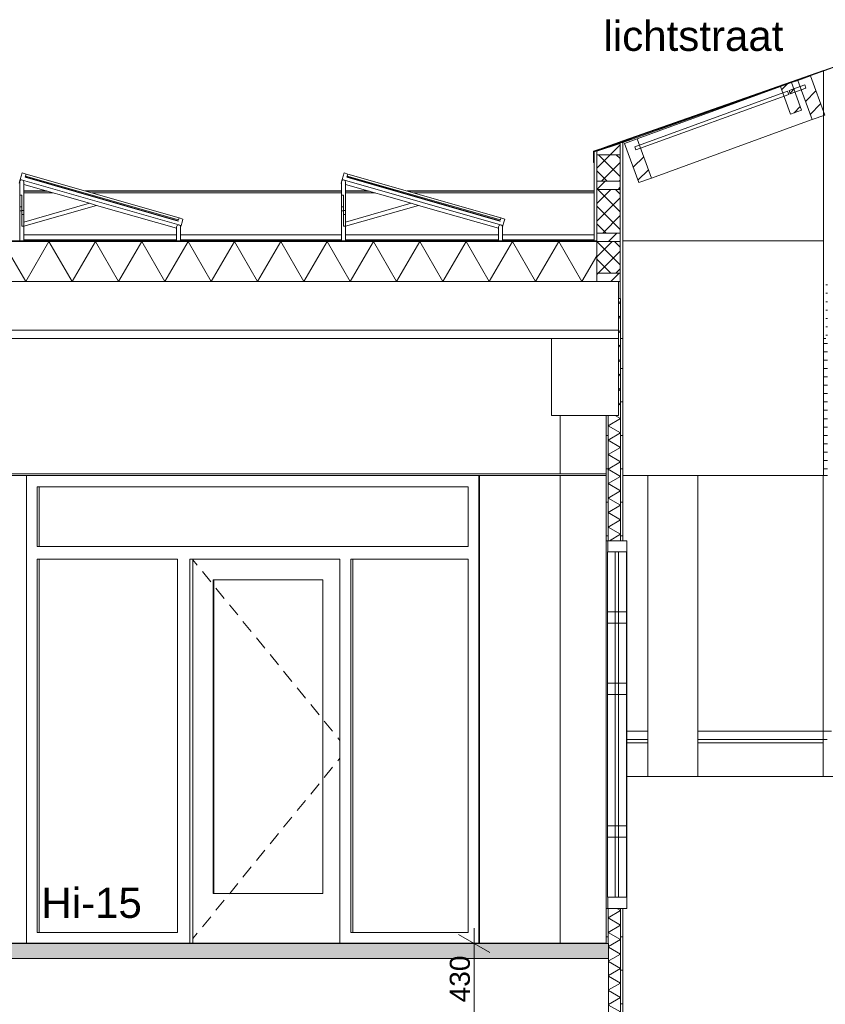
# Model space of a CAD drawing. Header units: millimetres. Extents: x 10 to 831, y -9 to 584.
# Tile 12 of 40: x 310 to 358, y 186 to 245. Entities that reach past the tile are written whole.
import ezdxf
from ezdxf.xclip import XClip

# ---------------------------------------------------------------- set-up
doc = ezdxf.new("R2010")
doc.units = ezdxf.units.MM
doc.header["$MEASUREMENT"] = 0
doc.header["$XCLIPFRAME"] = 0
for name, color, linetype in [('21 Buitenwanden', 7, 'Continuous'), ('21 Vliesgevels', 7, 'Continuous'), ('22 NC Binnenwanden', 7, 'Continuous'), ('22 NC Binnenwanden Doorsnede-arcering', 7, 'Continuous'), ('22 NC Binnenwanden Laagscheidingslijnen', 7, 'Continuous'), ('23 Vloeren Doorsnede-arcering', 7, 'Continuous'), ('23 Vloeren Laagscheidingslijnen', 7, 'Continuous'), ('27 Daken', 7, 'Continuous'), ('27 Daken Doorsnede-arcering', 7, 'Continuous'), ('27 Daken Laagscheidingslijnen', 7, 'Continuous'), ('28 Draagconstructies', 7, 'Continuous'), ('29 Draagconstructies liggend', 7, 'Continuous'), ('29 Draagconstructies liggend Laagscheidingslijnen', 7, 'Continuous'), ('43 Vloerafwerking', 7, 'Continuous'), ('43 Vloerafwerking Laagscheidingslijnen', 7, 'Continuous'), ('45 Plafondafwerking', 7, 'Continuous'), ('45 Plafondafwerking Doorsnede-arcering', 7, 'Continuous'), ('45 Plafondafwerking Laagscheidingslijnen', 7, 'Continuous'), ('74 Sanitair', 7, 'Continuous'), ('Maatvoering 1_ 50_100', 7, 'Continuous')]:
    doc.layers.add(name, color=color, linetype=linetype)
doc.styles.add('GENERATED_STYLE_1', font='txt')
pattern_1 = [(1e-14, (595.6161, 150.2724), (0, 2), [])]
pattern_2 = [(45, (595.6161, 150.2724), (-1.59099, 1.59099), []), (45, (595.0858, 150.8027), (-1.59099, 1.59099), [])]
pattern_3 = [(90, (595.61614, 150.27237), (-0.5, 0), [])]
pattern_4 = [(135, (595.6161, 150.2724), (1.767767, 1.767767), []), (135, (595.2626, 149.9188), (1.767767, 1.767767), []), (135, (594.909, 149.5653), (1.767767, 1.767767), [])]
pattern_5 = [(45, (595.6161, 150.2724), (-0.636396, 0.636396), [])]
pattern_6 = [(135, (595.61614, 150.2724), (0.53033, 0.53033), []), (225, (595.61614, 150.2724), (-0.53033, 0.53033), [])]

# ---------------------------------------------------------------- blocks, each defined once
blk = doc.blocks.new('*X50')
at = {"layer": '27 Daken Doorsnede-arcering', "linetype": 'Continuous', "lineweight": 0, "true_color": 0x000000}
for points in [[(312.12, 231.922), (310.62, 231.922), (310.62, 231.872), (312.12, 231.872)], [(315.12, 231.922), (313.62, 231.922), (313.62, 231.872), (315.12, 231.872)], [(318.12, 231.922), (316.62, 231.922), (316.62, 231.872), (318.12, 231.872)], [(321.12, 231.922), (319.62, 231.922), (319.62, 231.872), (321.12, 231.872)], [(324.12, 231.922), (322.62, 231.922), (322.62, 231.872), (324.12, 231.872)], [(327.12, 231.922), (325.62, 231.922), (325.62, 231.872), (327.12, 231.872)], [(330.12, 231.922), (328.62, 231.922), (328.62, 231.872), (330.12, 231.872)], [(333.12, 231.922), (331.62, 231.922), (331.62, 231.872), (333.12, 231.872)], [(336.12, 231.922), (334.62, 231.922), (334.62, 231.872), (336.12, 231.872)], [(339.12, 231.922), (337.62, 231.922), (337.62, 231.872), (339.12, 231.872)], [(342.12, 231.922), (340.62, 231.922), (340.62, 231.872), (342.12, 231.872)], [(344.316, 231.922), (343.62, 231.922), (343.62, 231.872), (344.316, 231.872)]]:
    blk.add_hatch(color=18, dxfattribs=at).paths.add_polyline_path(points)
blk = doc.blocks.new('*X54')
at = {"layer": '27 Daken Doorsnede-arcering', "color": 7, "linetype": 'Continuous', "lineweight": 0}
for p, q in [((310.174, 229.472), (308.789, 231.872)), ((310.174, 229.472), (311.56, 231.872)), ((312.946, 229.472), (311.56, 231.872)), ((312.946, 229.472), (314.331, 231.872)), ((315.717, 229.472), (314.331, 231.872)), ((315.717, 229.472), (317.102, 231.872)), ((318.488, 229.472), (317.102, 231.872)), ((318.488, 229.472), (319.874, 231.872)), ((321.259, 229.472), (319.874, 231.872)), ((321.259, 229.472), (322.645, 231.872)), ((324.031, 229.472), (322.645, 231.872)), ((324.031, 229.472), (325.416, 231.872)), ((326.802, 229.472), (325.416, 231.872)), ((326.802, 229.472), (328.188, 231.872)), ((329.573, 229.472), (328.188, 231.872)), ((329.573, 229.472), (330.959, 231.872)), ((332.344, 229.472), (330.959, 231.872)), ((332.344, 229.472), (333.73, 231.872)), ((335.116, 229.472), (333.73, 231.872)), ((335.116, 229.472), (336.501, 231.872)), ((337.887, 229.472), (336.501, 231.872)), ((337.887, 229.472), (339.273, 231.872)), ((340.658, 229.472), (339.273, 231.872)), ((340.658, 229.472), (342.044, 231.872)), ((343.43, 229.472), (342.044, 231.872)), ((343.43, 229.472), (344.316, 231.008))]:
    blk.add_line(p, q, dxfattribs=at)
blk = doc.blocks.new('*X58')
at = {"layer": '22 NC Binnenwanden Doorsnede-arcering', "color": 7, "linetype": 'Continuous', "lineweight": 0}
for p, q in [((345.741, 228.215), (345.616, 228.287)), ((345.741, 228.215), (345.616, 228.142)), ((345.741, 227.349), (345.616, 227.421)), ((345.741, 227.349), (345.616, 227.276)), ((345.741, 226.483), (345.616, 226.555)), ((345.741, 226.483), (345.616, 226.41)), ((345.741, 225.617), (345.616, 225.689)), ((345.741, 225.617), (345.616, 225.544)), ((345.741, 224.751), (345.616, 224.823)), ((345.741, 224.751), (345.616, 224.678)), ((345.741, 223.885), (345.616, 223.957)), ((345.741, 223.885), (345.616, 223.812)), ((345.741, 223.019), (345.616, 223.091)), ((345.741, 223.019), (345.616, 222.946)), ((345.741, 222.152), (345.616, 222.225)), ((345.741, 222.152), (345.616, 222.08)), ((345.741, 221.286), (344.991, 220.853)), ((345.741, 221.286), (345.419, 221.472)), ((345.741, 220.42), (344.991, 220.853)), ((345.741, 220.42), (344.991, 219.987)), ((345.741, 219.554), (344.991, 219.987)), ((345.741, 219.554), (344.991, 219.121)), ((345.741, 218.688), (344.991, 219.121)), ((345.741, 218.688), (344.991, 218.255)), ((345.741, 217.822), (344.991, 218.255)), ((345.741, 217.822), (344.991, 217.389)), ((345.741, 216.956), (344.991, 217.389)), ((345.741, 216.956), (344.991, 216.523)), ((345.741, 216.09), (344.991, 216.523)), ((345.741, 216.09), (344.991, 215.657)), ((345.741, 215.224), (344.991, 215.657)), ((345.741, 215.224), (344.991, 214.791)), ((345.741, 214.358), (344.991, 214.791)), ((345.741, 214.358), (345.076, 213.974))]:
    blk.add_line(p, q, dxfattribs=at)
blk = doc.blocks.new('*X59')
at = {"layer": '22 NC Binnenwanden Doorsnede-arcering', "color": 7, "linetype": 'Continuous', "lineweight": 0}
for p, q in [((345.741, 191.842), (344.991, 191.409)), ((345.741, 191.842), (345.511, 191.974)), ((345.741, 190.976), (344.991, 191.409)), ((345.741, 190.976), (344.991, 190.543)), ((345.741, 190.11), (344.991, 190.543)), ((345.741, 190.11), (345.023, 189.695)), ((345.741, 189.244), (345.023, 189.658)), ((345.741, 189.244), (345.272, 188.972))]:
    blk.add_line(p, q, dxfattribs=at)
blk = doc.blocks.new('*X71')
at = {"layer": '22 NC Binnenwanden Doorsnede-arcering', "color": 7, "linetype": 'Continuous', "lineweight": 0}
for p, q in [((345.272, 188.972), (345.023, 188.829)), ((345.741, 188.377), (345.023, 188.792)), ((345.741, 188.377), (345.023, 187.963)), ((345.741, 187.511), (345.023, 187.926)), ((345.741, 187.511), (345.023, 187.097)), ((345.741, 186.645), (345.023, 187.06)), ((345.741, 186.645), (345.023, 186.231)), ((345.741, 185.779), (345.023, 186.194)), ((345.741, 185.779), (344.991, 185.346)), ((345.741, 184.913), (344.991, 185.346)), ((345.741, 184.913), (344.991, 184.48)), ((345.741, 184.047), (344.991, 184.48)), ((345.741, 184.047), (344.991, 183.614)), ((345.741, 183.181), (344.991, 183.614)), ((345.741, 183.181), (344.991, 182.748)), ((345.741, 182.315), (344.991, 182.748)), ((345.741, 182.315), (345.701, 182.292))]:
    blk.add_line(p, q, dxfattribs=at)
blk = doc.blocks.new('Drawing_3_1', base_point=(595.616, 150.272))
at = {"layer": '22 NC Binnenwanden Doorsnede-arcering', "linetype": 'Continuous', "lineweight": 0, "true_color": 0x000000}
h = blk.add_hatch(dxfattribs=at)
h.set_pattern_fill('930_Lijnen_vert_200_0001', color=18, style=0, pattern_type=2)
h.set_pattern_definition(pattern_1)
h.paths.add_polyline_path([(345.741, 213.974), (345.866, 213.974), (345.866, 226.072), (345.741, 226.072)])
h = blk.add_hatch(dxfattribs=at)
h.set_pattern_fill('930_Lijnen_vert_200_0001', color=18, style=0, pattern_type=2)
h.set_pattern_definition(pattern_1)
h.paths.add_polyline_path([(344.991, 221.472), (344.866, 221.472), (344.866, 213.974), (344.991, 213.974)])
h = blk.add_hatch(dxfattribs=at)
h.set_pattern_fill('930_Lijnen_vert_200_0001', color=18, style=0, pattern_type=2)
h.set_pattern_definition(pattern_1)
h.paths.add_polyline_path([(344.991, 191.974), (344.866, 191.974), (344.866, 189.872), (344.991, 189.872)])
h = blk.add_hatch(dxfattribs=at)
h.set_pattern_fill('930_Lijnen_vert_200_0001', color=18, style=0, pattern_type=2)
h.set_pattern_definition(pattern_1)
h.paths.add_polyline_path([(345.866, 188.972), (345.866, 191.974), (345.741, 191.974), (345.741, 188.972)])
h = blk.add_hatch(dxfattribs=at)
h.set_pattern_fill('930_Lijnen_vert_200_0001', color=18, style=0, pattern_type=2)
h.set_pattern_definition(pattern_1)
h.paths.add_polyline_path([(345.741, 182.292), (345.866, 182.292), (345.866, 188.972), (345.741, 188.972)])
at = {"layer": '23 Vloeren Doorsnede-arcering', "linetype": 'Continuous', "lineweight": 0, "true_color": 0x000000}
h = blk.add_hatch(dxfattribs=at)
h.set_pattern_fill('215_Gewapend_beton___i_h_C6', color=18, style=0, pattern_type=2)
h.set_pattern_definition([(0, (595.616, 150.2724), (0, 6.23538), [0.6, -3]), (0, (597.416, 153.39), (0, 6.23538), [0.6, -3]), (60, (595.616, 150.2724), (-5.4, 3.11769), [0.6, -3]), (60, (599.216, 150.2724), (-5.4, 3.11769), [0.6, -3]), (120, (596.216, 150.2724), (5.4, 3.11769), [0.6, -3]), (120, (599.816, 150.2724), (5.4, 3.11769), [0.6, -3]), (0, (595.6161, 150.8724), (0, 1.2), [0, -1.2, 0, -1.8]), (45, (596.2161, 150.8724), (-0.848528, 0.848528), [0, -0.9, 0, -1.5])])
h.paths.add_polyline_path([(345.023, 189.872), (205.974, 189.872), (205.974, 188.972), (345.023, 188.972)])
at = {"layer": '27 Daken Doorsnede-arcering', "linetype": 'Continuous', "lineweight": 0, "true_color": 0x000000}
h = blk.add_hatch(dxfattribs=at)
h.set_pattern_fill('505_Aluminium_0001', color=18, style=0, pattern_type=2)
h.set_pattern_definition(pattern_4)
h.paths.add_polyline_path([(359.649, 242.051), (359.649, 242.728), (357.101, 241.83), (356.335, 241.557), (356.342, 241.538), (357.108, 241.811), (359.565, 242.686), (359.629, 242.709), (359.629, 242.051)])
h = blk.add_hatch(dxfattribs=at)
h.set_pattern_fill('325_Houtachtig_plaatmate_E0', color=18, style=0, pattern_type=2)
h.set_pattern_definition(pattern_3)
h.paths.add_polyline_path([(357.866, 226.072), (358.016, 226.072), (358.016, 229.472), (358.016, 229.972), (358.016, 231.872), (358.016, 232.372), (358.016, 238.972), (358.016, 239.472), (358.016, 241.625), (358.016, 242.125), (357.866, 242.075), (357.866, 231.872)])
h = blk.add_hatch(dxfattribs=at)
h.set_pattern_fill('515_Staal_0001', color=18, style=0, pattern_type=2)
h.set_pattern_definition(pattern_2)
h.paths.add_polyline_path([(357.19, 239.165), (357.942, 239.438), (357.087, 241.787), (356.335, 241.514)])
h = blk.add_hatch(dxfattribs=at)
h.set_pattern_fill('515_Staal_0001', color=18, style=0, pattern_type=2)
h.set_pattern_definition(pattern_2)
h.paths.add_polyline_path([(356.558, 239.733), (355.959, 241.377), (355.302, 241.138), (355.9, 239.493)])
h = blk.add_hatch(dxfattribs=at)
h.set_pattern_fill('505_Aluminium_0001', color=18, style=0, pattern_type=2)
h.set_pattern_definition([(45, (595.6161, 150.2724), (-1.767767, 1.767767), []), (45, (595.2626, 150.626), (-1.767767, 1.767767), []), (45, (594.909, 150.9795), (-1.767767, 1.767767), [])])
h.paths.add_polyline_path([(356.822, 241.053), (356.754, 241.241), (355.814, 240.899), (355.883, 240.711)])
h = blk.add_hatch(dxfattribs=at)
h.set_pattern_fill('505_Aluminium_0001', color=18, style=0, pattern_type=2)
h.set_pattern_definition(pattern_4)
h.paths.add_polyline_path([(344.116, 236.593), (344.136, 236.593), (344.136, 237.251), (345.716, 237.778), (345.783, 237.801), (345.854, 237.824), (346.433, 238.034), (346.439, 238.053), (345.861, 237.843), (345.732, 237.801), (345.716, 237.796), (344.116, 237.27)])
h = blk.add_hatch(dxfattribs=at)
h.set_pattern_fill('515_Staal_0001', color=18, style=0, pattern_type=2)
h.set_pattern_definition(pattern_2)
h.paths.add_polyline_path([(347.584, 235.668), (346.729, 238.017), (345.977, 237.744), (346.832, 235.395)])
h = blk.add_hatch(dxfattribs=at)
h.set_pattern_fill('310_Naaldhout__01__0001', color=18, style=0, pattern_type=2)
h.set_pattern_definition(pattern_5)
h.paths.add_polyline_path([(345.716, 237.744), (344.316, 237.269), (344.316, 237.067), (345.716, 237.067), (345.716, 237.301)])
h = blk.add_hatch(dxfattribs=at)
h.set_pattern_fill('325_Houtachtig_plaatmate_E0', color=18, style=0, pattern_type=2)
h.set_pattern_definition(pattern_3)
h.paths.add_polyline_path([(345.716, 237.744), (345.716, 237.301), (345.716, 237.067), (345.716, 235.486), (345.716, 234.986), (345.716, 232.372), (345.716, 231.872), (345.716, 229.972), (345.716, 229.472), (345.716, 228.472), (345.741, 228.472), (345.741, 226.072), (345.866, 226.072), (345.866, 231.872), (345.866, 237.801), (345.783, 237.801), (345.716, 237.778)])
h = blk.add_hatch(dxfattribs=at)
h.set_pattern_fill('325_Houtachtig_plaatmate_E0', color=18, style=0, pattern_type=2)
h.set_pattern_definition(pattern_3)
h.paths.add_polyline_path([(344.316, 237.291), (344.166, 237.245), (344.166, 231.922), (344.316, 231.922), (344.316, 232.372), (344.316, 234.986), (344.316, 235.486), (344.316, 237.067), (344.316, 237.269)])
h = blk.add_hatch(dxfattribs=at)
h.set_pattern_fill('415_Isolatie_ruit_0001', color=18, style=0, pattern_type=2)
h.set_pattern_definition(pattern_6)
h.paths.add_polyline_path([(344.316, 237.067), (344.316, 235.486), (345.716, 235.486), (345.716, 237.067)])
h = blk.add_hatch(dxfattribs=at)
h.set_pattern_fill('310_Naaldhout__01__0001', color=18, style=0, pattern_type=2)
h.set_pattern_definition(pattern_5)
h.paths.add_polyline_path([(344.316, 235.486), (344.316, 234.986), (345.716, 234.986), (345.716, 235.486)])
h = blk.add_hatch(dxfattribs=at)
h.set_pattern_fill('415_Isolatie_ruit_0001', color=18, style=0, pattern_type=2)
h.set_pattern_definition(pattern_6)
h.paths.add_polyline_path([(345.716, 232.372), (345.716, 234.986), (344.316, 234.986), (344.316, 232.372)])
h = blk.add_hatch(dxfattribs=at)
h.set_pattern_fill('310_Naaldhout__01__0001', color=18, style=0, pattern_type=2)
h.set_pattern_definition(pattern_5)
h.paths.add_polyline_path([(345.716, 232.372), (344.316, 232.372), (344.316, 231.922), (344.316, 231.872), (345.716, 231.872)])
h = blk.add_hatch(dxfattribs=at)
h.set_pattern_fill('415_Isolatie_ruit_0001', color=18, style=0, pattern_type=2)
h.set_pattern_definition(pattern_6)
h.paths.add_polyline_path([(344.316, 229.972), (345.716, 229.972), (345.716, 231.872), (344.316, 231.872)])
h = blk.add_hatch(dxfattribs=at)
h.set_pattern_fill('310_Naaldhout__01__0001', color=18, style=0, pattern_type=2)
h.set_pattern_definition(pattern_5)
h.paths.add_polyline_path([(345.716, 229.972), (344.316, 229.972), (344.316, 229.472), (345.716, 229.472)])
at = {"layer": '45 Plafondafwerking Doorsnede-arcering', "linetype": 'Continuous', "lineweight": 0, "true_color": 0x000000}
h = blk.add_hatch(dxfattribs=at)
h.set_pattern_fill('325_Houtachtig_plaatmate_E0', color=18, style=0, pattern_type=2)
h.set_pattern_definition([(0, (595.61614, 150.27237), (0, 0.5), [])])
h.paths.add_polyline_path([(357.866, 217.872), (358.116, 217.872), (358.116, 229.472), (358.016, 229.472), (358.016, 226.072), (357.866, 226.072)])
at = {"layer": '21 Buitenwanden', "color": 9, "linetype": 'Continuous', "lineweight": 0}
for p, q in [((345.866, 237.892), (357.866, 242.099)), ((345.866, 237.801), (357.866, 242.075)), ((345.866, 237.801), (356.337, 241.552)), ((356.337, 241.552), (346.438, 238.048)), ((357.866, 242.075), (357.866, 242.081)), ((344.606, 237.431), (345.866, 237.892)), ((345.861, 237.843), (345.866, 237.892)), ((345.861, 237.801), (345.861, 237.827)), ((345.861, 237.827), (345.866, 237.801)), ((344.166, 237.245), (344.166, 237.261))]:
    blk.add_line(p, q, dxfattribs=at)
at = {"layer": '21 Buitenwanden', "color": 2, "linetype": 'Continuous', "lineweight": 0}
for p, q in [((346.116, 201.872), (347.366, 201.872)), ((350.366, 201.872), (357.849, 201.872)), ((357.849, 201.872), (357.849, 199.872))]:
    blk.add_line(p, q, dxfattribs=at)
at = {"layer": '21 Vliesgevels', "color": 1, "linetype": 'Continuous', "lineweight": 0}
for p, q in [((357.849, 202.578), (357.849, 217.872)), ((346.116, 202.578), (347.366, 202.578)), ((346.116, 202.078), (347.366, 202.078)), ((350.366, 202.578), (357.849, 202.578)), ((350.366, 202.078), (357.849, 202.078)), ((357.849, 202.078), (357.849, 202.578)), ((357.849, 202.578), (358.349, 202.578)), ((357.849, 201.872), (357.849, 202.078)), ((357.849, 202.078), (358.098, 202.078))]:
    blk.add_line(p, q, dxfattribs=at)
at = {"layer": '22 NC Binnenwanden', "color": 1, "linetype": 'Continuous', "lineweight": 0}
for p, q in [((345.741, 228.472), (345.616, 228.472)), ((345.866, 226.072), (345.866, 213.974)), ((344.866, 221.472), (344.866, 217.972)), ((310.206, 217.202), (310.206, 217.872)), ((337.266, 217.872), (337.266, 217.202)), ((344.866, 217.872), (344.866, 213.974)), ((310.206, 189.892), (310.206, 217.202)), ((310.853, 217.202), (310.853, 213.622)), ((336.618, 217.202), (310.853, 217.202)), ((310.977, 213.622), (310.977, 217.202)), ((336.618, 213.622), (336.618, 217.202)), ((337.266, 217.202), (337.266, 189.892)), ((344.976, 213.974), (344.866, 213.974)), ((344.976, 213.974), (344.976, 213.304)), ((346.116, 213.974), (346.116, 213.304)), ((310.853, 213.622), (336.618, 213.622)), ((344.946, 209.708), (344.946, 213.304)), ((344.976, 213.304), (344.946, 213.304)), ((346.116, 213.304), (344.976, 213.304)), ((345.416, 213.304), (345.416, 192.644)), ((345.616, 192.644), (345.616, 213.304)), ((346.086, 209.708), (346.086, 213.304)), ((346.116, 192.644), (346.116, 213.304)), ((310.853, 212.872), (310.853, 190.542)), ((319.248, 212.872), (310.853, 212.872)), ((310.977, 190.542), (310.977, 212.872)), ((319.248, 190.542), (319.248, 212.872)), ((319.973, 212.872), (319.973, 189.892)), ((328.96, 212.872), (319.973, 212.872)), ((320.163, 212.872), (320.163, 189.892)), ((320.163, 212.826), (320.419, 212.511)), ((328.96, 189.892), (328.96, 212.872)), ((329.608, 212.872), (329.608, 190.542)), ((336.618, 212.872), (329.608, 212.872)), ((329.731, 190.542), (329.731, 212.872)), ((336.618, 190.542), (336.618, 212.872)), ((320.731, 212.128), (321.229, 211.517)), ((321.371, 192.872), (321.371, 211.622)), ((321.371, 211.622), (327.943, 211.622)), ((321.407, 211.622), (321.407, 192.872)), ((327.943, 211.622), (327.943, 192.872)), ((321.541, 211.134), (322.039, 210.523)), ((322.35, 210.141), (322.849, 209.529)), ((344.946, 209.708), (344.946, 209.038)), ((346.086, 209.708), (344.946, 209.708)), ((346.086, 209.708), (346.086, 209.038)), ((323.16, 209.147), (323.658, 208.535)), ((344.946, 205.442), (344.946, 209.038)), ((346.086, 209.038), (344.946, 209.038)), ((346.086, 205.442), (346.086, 209.038)), ((323.97, 208.153), (324.468, 207.541)), ((324.78, 207.159), (325.278, 206.547)), ((325.589, 206.165), (326.088, 205.553)), ((326.399, 205.171), (326.897, 204.559)), ((344.946, 205.442), (344.946, 204.772)), ((346.086, 205.442), (344.946, 205.442)), ((346.086, 205.442), (346.086, 204.772)), ((344.946, 196.91), (344.946, 204.772)), ((346.086, 204.772), (344.946, 204.772)), ((346.086, 196.91), (346.086, 204.772)), ((327.209, 204.177), (327.707, 203.565)), ((328.019, 203.183), (328.517, 202.571)), ((328.828, 202.189), (328.894, 202.109)), ((328.894, 202.109), (328.96, 202.027)), ((328.828, 200.806), (328.894, 200.886)), ((328.894, 200.886), (328.96, 200.968)), ((328.019, 199.812), (328.517, 200.423)), ((327.209, 198.818), (327.707, 199.429)), ((326.399, 197.824), (326.897, 198.436)), ((325.589, 196.83), (326.088, 197.442)), ((344.946, 196.91), (344.946, 196.24)), ((346.086, 196.91), (344.946, 196.91)), ((346.086, 196.91), (346.086, 196.24)), ((324.78, 195.836), (325.278, 196.448)), ((344.946, 192.644), (344.946, 196.24)), ((346.086, 196.24), (344.946, 196.24)), ((346.086, 192.644), (346.086, 196.24)), ((323.97, 194.842), (324.468, 195.454)), ((323.16, 193.848), (323.658, 194.46)), ((322.365, 192.872), (322.849, 193.466)), ((327.943, 192.872), (321.371, 192.872)), ((322.35, 192.854), (322.365, 192.872)), ((344.976, 192.644), (344.946, 192.644)), ((344.976, 192.644), (344.976, 191.974)), ((346.116, 192.644), (344.976, 192.644)), ((346.116, 192.644), (346.116, 191.974)), ((321.541, 191.86), (322.039, 192.472)), ((320.731, 190.866), (321.229, 191.478)), ((344.866, 191.974), (344.866, 189.892)), ((344.976, 191.974), (344.866, 191.974)), ((345.866, 191.974), (345.866, 188.972)), ((310.853, 190.542), (319.248, 190.542)), ((320.163, 190.169), (320.419, 190.484)), ((329.608, 190.542), (336.618, 190.542)), ((345.866, 188.972), (345.866, 182.292))]:
    blk.add_line(p, q, dxfattribs=at)
at = {"layer": '22 NC Binnenwanden', "color": 2, "linetype": 'Continuous', "lineweight": 0}
for p, q in [((337.302, 217.872), (337.302, 189.892)), ((344.866, 191.974), (344.866, 213.974)), ((433.332, 199.872), (346.116, 199.872))]:
    blk.add_line(p, q, dxfattribs=at)
at = {"layer": '22 NC Binnenwanden', "color": 1, "linetype": 'Continuous', "lineweight": 0, "flags": 128}
for points in [[(346.116, 213.974), (345.866, 213.974), (345.741, 213.974), (344.991, 213.974), (344.976, 213.974)], [(346.116, 191.974), (345.866, 191.974), (345.741, 191.974), (344.991, 191.974), (344.976, 191.974)]]:
    blk.add_lwpolyline(points, dxfattribs=at)
at = {"layer": '22 NC Binnenwanden Laagscheidingslijnen', "color": 1, "linetype": 'Continuous', "lineweight": 0}
blk.add_line((345.866, 226.072), (345.741, 226.072), dxfattribs=at)
at = {"layer": '22 NC Binnenwanden Laagscheidingslijnen', "color": 9, "linetype": 'Continuous', "lineweight": 0}
for p, q in [((344.991, 221.472), (344.991, 213.974)), ((344.991, 191.974), (344.991, 189.872)), ((345.741, 191.974), (345.741, 188.972)), ((345.741, 188.972), (345.741, 182.292))]:
    blk.add_line(p, q, dxfattribs=at)
at = {"layer": '22 NC Binnenwanden Laagscheidingslijnen', "color": 9, "linetype": 'Continuous', "lineweight": 0, "flags": 128}
blk.add_lwpolyline([(345.741, 228.472), (345.741, 226.072), (345.741, 213.974)], dxfattribs=at)
at = {"layer": '23 Vloeren Laagscheidingslijnen', "color": 2, "linetype": 'Continuous', "lineweight": 0}
blk.add_line((345.023, 188.972), (205.974, 188.972), dxfattribs=at)
at = {"layer": '23 Vloeren Laagscheidingslijnen', "color": 2, "linetype": 'Continuous', "lineweight": 0, "flags": 128}
for points in [[(345.023, 189.872), (344.991, 189.872), (344.866, 189.872), (277.099, 189.872), (276.974, 189.872), (276.224, 189.872), (276.099, 189.872), (239.599, 189.872), (239.474, 189.872), (238.724, 189.872), (238.599, 189.872)], [(345.023, 189.872), (345.023, 188.972), (345.023, 186.072), (345.023, 185.572)]]:
    blk.add_lwpolyline(points, dxfattribs=at)
at = {"layer": '27 Daken', "color": 1, "linetype": 'Continuous', "lineweight": 0}
for p, q in [((355.959, 241.377), (356.335, 241.514)), ((357.087, 241.787), (356.335, 241.514)), ((356.335, 241.514), (357.19, 239.165)), ((357.087, 241.787), (357.942, 239.438)), ((346.729, 238.017), (355.302, 241.138)), ((355.959, 241.377), (355.302, 241.138)), ((355.302, 241.138), (355.9, 239.493)), ((356.754, 241.241), (355.814, 240.899)), ((356.822, 241.053), (355.883, 240.711)), ((355.959, 241.377), (356.558, 239.733)), ((356.754, 241.241), (356.822, 241.053)), ((355.72, 240.864), (346.584, 237.539)), ((355.789, 240.676), (346.652, 237.351)), ((355.72, 240.864), (355.789, 240.676)), ((355.814, 240.899), (355.883, 240.711)), ((356.558, 239.733), (355.9, 239.493)), ((356.486, 238.908), (357.19, 239.165)), ((357.942, 239.438), (357.19, 239.165)), ((347.584, 235.668), (356.486, 238.908)), ((346.729, 238.017), (345.977, 237.744)), ((346.729, 238.017), (347.584, 235.668)), ((345.977, 237.744), (346.832, 235.395)), ((346.584, 237.539), (346.652, 237.351)), ((347.584, 235.668), (346.832, 235.395)), ((344.166, 231.922), (240.158, 231.922))]:
    blk.add_line(p, q, dxfattribs=at)
at = {"layer": '27 Daken', "color": 9, "linetype": 'Continuous', "lineweight": 0}
for p, q in [((356.335, 241.557), (356.342, 241.538)), ((346.439, 238.053), (346.433, 238.034)), ((345.716, 237.796), (344.116, 237.27)), ((345.716, 237.778), (344.136, 237.251)), ((345.716, 237.744), (344.316, 237.269)), ((345.716, 237.801), (345.716, 237.796)), ((345.716, 237.778), (345.716, 237.744)), ((345.866, 237.801), (345.783, 237.801)), ((344.116, 237.27), (344.116, 236.593)), ((344.136, 237.251), (344.136, 236.593)), ((344.316, 237.291), (344.166, 237.245)), ((344.166, 237.245), (344.166, 231.922)), ((344.316, 237.291), (344.316, 237.269)), ((344.136, 236.593), (344.116, 236.593)), ((310.049, 232.272), (319.19, 232.272)), ((319.43, 232.272), (329.052, 232.272)), ((329.292, 232.272), (338.434, 232.272)), ((338.674, 232.272), (344.166, 232.272)), ((310.049, 231.972), (319.19, 231.972)), ((319.43, 231.972), (329.052, 231.972)), ((329.292, 231.972), (338.434, 231.972)), ((338.674, 231.972), (344.166, 231.972)), ((345.716, 229.472), (345.616, 229.472)), ((345.716, 229.472), (345.716, 228.472))]:
    blk.add_line(p, q, dxfattribs=at)
at = {"layer": '27 Daken', "color": 2, "linetype": 'Continuous', "lineweight": 0}
for p, q in [((310.049, 234.895), (311.403, 234.895)), ((310.049, 234.875), (311.472, 234.875)), ((310.049, 234.776), (311.817, 234.776)), ((313.725, 234.895), (329.052, 234.895)), ((313.793, 234.875), (329.052, 234.875)), ((314.139, 234.776), (329.052, 234.776)), ((329.292, 234.895), (330.647, 234.895)), ((329.292, 234.875), (330.715, 234.875)), ((329.292, 234.776), (331.061, 234.776)), ((332.969, 234.895), (344.166, 234.895)), ((333.037, 234.875), (344.166, 234.875)), ((333.383, 234.776), (344.166, 234.776))]:
    blk.add_line(p, q, dxfattribs=at)
at = {"layer": '27 Daken', "color": 3, "linetype": 'Continuous', "lineweight": 0}
for p, q in [((345.616, 229.472), (345.616, 228.472)), ((341.616, 226.072), (277.099, 226.072))]:
    blk.add_line(p, q, dxfattribs=at)
at = {"layer": '27 Daken', "color": 9, "linetype": 'Continuous', "lineweight": 0, "flags": 128}
for points in [[(359.649, 242.728), (357.101, 241.83), (356.335, 241.557)], [(359.629, 242.709), (359.565, 242.686), (357.108, 241.811), (356.342, 241.538)], [(359.565, 242.686), (359.416, 242.632), (358.016, 242.125), (357.866, 242.075)], [(357.866, 242.075), (357.866, 231.872), (357.866, 226.072)], [(346.439, 238.053), (345.861, 237.843), (345.732, 237.801), (345.716, 237.801)], [(346.433, 238.034), (345.854, 237.824), (345.783, 237.801)], [(345.866, 237.801), (345.866, 231.872), (345.866, 226.072)]]:
    blk.add_lwpolyline(points, dxfattribs=at)
at = {"layer": '27 Daken Laagscheidingslijnen', "color": 9, "linetype": 'Continuous', "lineweight": 0}
for p, q in [((345.732, 237.801), (345.716, 237.796)), ((345.783, 237.801), (345.716, 237.778)), ((345.716, 237.067), (344.316, 237.067)), ((345.716, 235.486), (344.316, 235.486)), ((345.716, 234.986), (344.316, 234.986)), ((345.716, 232.372), (344.316, 232.372)), ((345.716, 231.872), (344.316, 231.872)), ((345.716, 229.972), (344.316, 229.972))]:
    blk.add_line(p, q, dxfattribs=at)
at = {"layer": '27 Daken Laagscheidingslijnen', "color": 1, "linetype": 'Continuous', "lineweight": 0}
for p, q in [((344.316, 231.872), (207.374, 231.872)), ((344.316, 231.922), (344.166, 231.922))]:
    blk.add_line(p, q, dxfattribs=at)
at = {"layer": '27 Daken Laagscheidingslijnen', "color": 2, "linetype": 'Continuous', "lineweight": 0}
blk.add_line((345.616, 226.572), (205.974, 226.572), dxfattribs=at)
at = {"layer": '27 Daken Laagscheidingslijnen', "color": 3, "linetype": 'Continuous', "lineweight": 0}
blk.add_line((345.616, 226.072), (341.616, 226.072), dxfattribs=at)
at = {"layer": '27 Daken Laagscheidingslijnen', "color": 9, "linetype": 'Continuous', "lineweight": 0, "flags": 128}
for points in [[(345.716, 237.744), (345.716, 237.301), (345.716, 237.067), (345.716, 235.486), (345.716, 234.986), (345.716, 232.372), (345.716, 231.872), (345.716, 229.972), (345.716, 229.472)], [(344.316, 237.269), (344.316, 237.067), (344.316, 235.486), (344.316, 234.986), (344.316, 232.372), (344.316, 231.922)]]:
    blk.add_lwpolyline(points, dxfattribs=at)
at = {"layer": '27 Daken Laagscheidingslijnen', "color": 1, "linetype": 'Continuous', "lineweight": 0, "flags": 128}
blk.add_lwpolyline([(344.316, 231.922), (344.316, 231.872), (344.316, 229.972), (344.316, 229.472)], dxfattribs=at)
at = {"layer": '27 Daken Laagscheidingslijnen', "color": 3, "linetype": 'Continuous', "lineweight": 0, "flags": 128}
for points in [[(345.616, 229.472), (344.316, 229.472), (240.008, 229.472), (239.008, 229.472), (207.374, 229.472), (205.974, 229.472)], [(345.616, 228.472), (345.616, 226.572), (345.616, 226.072)]]:
    blk.add_lwpolyline(points, dxfattribs=at)
at = {"layer": '28 Draagconstructies', "color": 1, "linetype": 'Continuous', "lineweight": 0}
for p, q in [((342.116, 217.972), (342.116, 221.472)), ((342.116, 189.892), (342.116, 217.872)), ((347.366, 199.872), (347.366, 217.872)), ((350.366, 199.872), (350.366, 217.872))]:
    blk.add_line(p, q, dxfattribs=at)
at = {"layer": '29 Draagconstructies liggend', "color": 2, "linetype": 'Continuous', "lineweight": 0}
for p in [(341.616, 226.072), (344.866, 221.472)]:
    blk.add_line(p, (341.616, 221.472), dxfattribs=at)
at = {"layer": '29 Draagconstructies liggend Laagscheidingslijnen', "color": 2, "linetype": 'Continuous', "lineweight": 0}
blk.add_line((345.616, 226.072), (345.616, 221.472), dxfattribs=at)
at = {"layer": '29 Draagconstructies liggend Laagscheidingslijnen', "color": 2, "linetype": 'Continuous', "lineweight": 0, "flags": 128}
blk.add_lwpolyline([(345.616, 221.472), (344.991, 221.472), (344.866, 221.472)], dxfattribs=at)
at = {"layer": '43 Vloerafwerking', "color": 2, "linetype": 'Continuous', "lineweight": 0}
blk.add_line((344.866, 189.892), (277.099, 189.892), dxfattribs=at)
at = {"layer": '43 Vloerafwerking Laagscheidingslijnen', "color": 2, "linetype": 'Continuous', "lineweight": 0}
blk.add_line((344.866, 189.892), (344.866, 189.872), dxfattribs=at)
at = {"layer": '45 Plafondafwerking', "color": 2, "linetype": 'Continuous', "lineweight": 0}
for p, q in [((345.866, 231.922), (357.866, 231.922)), ((344.866, 217.972), (277.099, 217.972)), ((344.866, 217.872), (277.099, 217.872)), ((345.866, 217.872), (357.866, 217.872))]:
    blk.add_line(p, q, dxfattribs=at)
at = {"layer": '45 Plafondafwerking', "color": 1, "linetype": 'Continuous', "lineweight": 0}
for p in [(357.866, 226.072), (358.116, 217.872)]:
    blk.add_line(p, (357.866, 217.872), dxfattribs=at)
at = {"layer": '45 Plafondafwerking Laagscheidingslijnen', "color": 1, "linetype": 'Continuous', "lineweight": 0}
blk.add_line((358.016, 226.072), (357.866, 226.072), dxfattribs=at)
at = {"layer": '45 Plafondafwerking Laagscheidingslijnen', "color": 2, "linetype": 'Continuous', "lineweight": 0}
blk.add_line((344.866, 217.972), (344.866, 217.872), dxfattribs=at)
at = {"layer": '74 Sanitair', "color": 2, "linetype": 'Continuous', "lineweight": 0}
for p, q in [((309.956, 235.976), (310.187, 235.909)), ((310.139, 235.741), (310.132, 235.717)), ((310.132, 235.717), (319.283, 233.093)), ((310.136, 235.729), (319.287, 233.105)), ((310.139, 235.741), (319.29, 233.117)), ((310.187, 235.909), (310.153, 235.789)), ((310.153, 235.789), (319.304, 233.165)), ((329.2, 235.976), (329.431, 235.909)), ((329.383, 235.741), (329.376, 235.717)), ((329.376, 235.717), (338.527, 233.093)), ((329.379, 235.729), (338.531, 233.105)), ((329.383, 235.741), (338.534, 233.117)), ((329.431, 235.909), (329.397, 235.789)), ((329.397, 235.789), (338.548, 233.165)), ((309.846, 235.591), (319.459, 232.835)), ((329.09, 235.591), (338.703, 232.835)), ((309.809, 233.956), (309.809, 233.712)), ((309.929, 233.956), (309.809, 233.956)), ((309.929, 233.956), (309.929, 233.723)), ((329.052, 233.956), (329.052, 233.712)), ((329.172, 233.956), (329.052, 233.956)), ((329.172, 233.956), (329.172, 233.723)), ((309.929, 233.712), (309.809, 233.712)), ((310.049, 233.723), (309.929, 233.723)), ((309.929, 233.712), (309.929, 233.479)), ((310.049, 233.479), (309.929, 233.479)), ((310.049, 233.723), (310.049, 233.479)), ((319.338, 233.285), (319.304, 233.165)), ((319.338, 233.285), (319.569, 233.219)), ((329.172, 233.712), (329.052, 233.712)), ((329.292, 233.723), (329.172, 233.723)), ((329.172, 233.712), (329.172, 233.479)), ((329.292, 233.479), (329.172, 233.479)), ((329.292, 233.723), (329.292, 233.479)), ((338.582, 233.285), (338.548, 233.165)), ((338.582, 233.285), (338.813, 233.219)), ((319.29, 233.117), (319.283, 233.093)), ((338.534, 233.117), (338.527, 233.093))]:
    blk.add_line(p, q, dxfattribs=at)
at = {"layer": '74 Sanitair', "color": 1, "linetype": 'Continuous', "lineweight": 0}
for p, q in [((310.187, 235.909), (319.338, 233.285)), ((329.431, 235.909), (338.582, 233.285)), ((309.846, 235.591), (309.78, 235.36)), ((309.809, 235.443), (309.844, 235.527)), ((309.809, 234.654), (309.809, 235.443)), ((309.844, 235.527), (309.929, 235.563)), ((309.929, 235.563), (310.013, 235.527)), ((310.013, 235.527), (310.049, 235.443)), ((310.049, 235.443), (310.049, 233.723)), ((310.049, 235.283), (313.975, 234.157)), ((329.09, 235.591), (329.024, 235.36)), ((329.024, 235.36), (329.052, 235.352)), ((329.052, 235.443), (329.087, 235.527)), ((329.052, 234.654), (329.052, 235.443)), ((329.087, 235.527), (329.172, 235.563)), ((329.172, 235.563), (329.257, 235.527)), ((329.257, 235.527), (329.292, 235.443)), ((329.292, 235.443), (329.292, 233.723)), ((329.292, 235.283), (333.219, 234.157)), ((309.809, 233.956), (309.809, 234.654)), ((309.929, 234.654), (309.809, 234.654)), ((309.929, 233.956), (309.929, 234.654)), ((329.052, 233.956), (329.052, 234.654)), ((329.172, 234.654), (329.052, 234.654)), ((329.172, 233.956), (329.172, 234.654)), ((310.049, 233.032), (313.975, 234.157)), ((310.049, 232.781), (314.41, 234.033)), ((314.41, 234.033), (313.975, 234.157)), ((314.41, 234.033), (319.19, 232.662)), ((329.292, 233.032), (333.219, 234.157)), ((329.292, 232.781), (333.654, 234.033)), ((333.654, 234.033), (333.219, 234.157)), ((333.654, 234.033), (338.434, 232.662)), ((309.809, 231.922), (309.809, 233.712)), ((309.929, 232.781), (309.929, 233.479)), ((310.049, 232.781), (310.049, 233.479)), ((329.052, 231.922), (329.052, 233.712)), ((329.172, 232.781), (329.172, 233.479)), ((329.292, 232.781), (329.292, 233.479)), ((309.929, 232.781), (310.049, 232.781)), ((310.049, 232.781), (310.049, 231.922)), ((319.19, 232.752), (319.226, 232.837)), ((319.19, 231.922), (319.19, 232.752)), ((319.226, 232.837), (319.31, 232.872)), ((319.31, 232.872), (319.395, 232.837)), ((319.395, 232.837), (319.43, 232.752)), ((319.459, 232.835), (319.43, 232.736)), ((319.43, 232.752), (319.43, 231.922)), ((329.172, 232.781), (329.292, 232.781)), ((329.292, 232.781), (329.292, 231.922)), ((338.434, 232.752), (338.469, 232.837)), ((338.434, 231.922), (338.434, 232.752)), ((338.469, 232.837), (338.554, 232.872)), ((338.554, 232.872), (338.639, 232.837)), ((338.639, 232.837), (338.674, 232.752)), ((338.703, 232.835), (338.674, 232.736)), ((338.674, 232.752), (338.674, 231.922))]:
    blk.add_line(p, q, dxfattribs=at)
at = {"layer": '74 Sanitair', "color": 2, "linetype": 'Continuous', "lineweight": 0, "flags": 128}
for points in [[(309.956, 235.976), (309.901, 235.783), (309.846, 235.591)], [(329.2, 235.976), (329.145, 235.783), (329.09, 235.591)], [(319.569, 233.219), (319.514, 233.027), (319.459, 232.835)], [(338.813, 233.219), (338.758, 233.027), (338.703, 232.835)]]:
    blk.add_lwpolyline(points, dxfattribs=at)
at = {"layer": 'Maatvoering 1_ 50_100', "color": 1, "linetype": 'Continuous', "lineweight": 0}
for p, q in [((337.919, 189.331), (336.044, 190.414)), ((336.982, 189.872), (336.982, 190.789)), ((338.388, 189.872), (335.576, 189.872)), ((336.982, 185.572), (336.982, 189.872))]:
    blk.add_line(p, q, dxfattribs=at)
at = {"layer": '21 Buitenwanden', "color": 4, "linetype": 'Continuous', "lineweight": 0}
for name in ['*X54', '*X50', '*X58', '*X59', '*X71']:
    blk.add_blockref(name, (0, 0), dxfattribs=at)
at = {"color": 2, "linetype": 'Continuous', "lineweight": 0, "insert": (344.717, 243.251), "char_height": 1.8, "attachment_point": 7, "style": 'GENERATED_STYLE_1'}
blk.add_mtext('\\A1;{\\pql;\\fArial|b0|i0|c0|p38;lichtstraat}', dxfattribs=at)
at = {"layer": 'Maatvoering 1_ 50_100', "color": 2, "linetype": 'Continuous', "lineweight": 0, "insert": (311.103, 191.38), "char_height": 1.8, "attachment_point": 7, "style": 'GENERATED_STYLE_1'}
blk.add_mtext('\\A1;{\\pql;\\fArial|b0|i0|c0|p38;Hi-15}', dxfattribs=at)
at = {"layer": 'Maatvoering 1_ 50_100', "color": 2, "linetype": 'Continuous', "lineweight": 0, "insert": (336.742, 186.356), "char_height": 1.2, "width": 2.7319, "attachment_point": 7, "rotation": 90, "style": 'GENERATED_STYLE_1'}
blk.add_mtext('\\A1;{\\pql;\\fArial|b0|i0|c0|p38;430}', dxfattribs=at)

msp = doc.modelspace()

# ---------------------------------------------------------------- block references
at = {"color": 4, "linetype": 'Continuous', "lineweight": 0}
ref = msp.add_blockref('Drawing_3_1', (595.616, 150.272), dxfattribs=at)
XClip(ref).set_block_clipping_path([(26.0348194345, 103.2723733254), (625.2939247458, 268.0757871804)])

doc.saveas('drawing.dxf')
